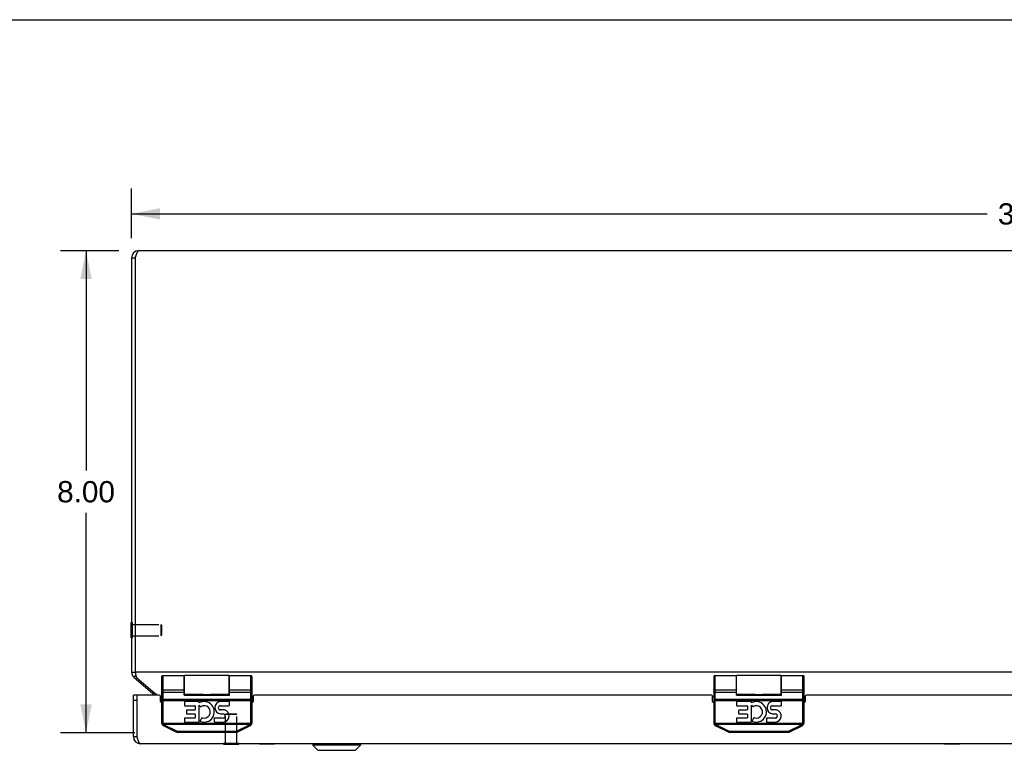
# Model space of a CAD drawing. Header units: inches. Extents: x 0 to 80, y 0 to 51.8.
# Tile 5 of 10: x 12 to 28.3, y 39.6 to 51.8. Entities that reach past the tile are written whole.
import ezdxf

# ---------------------------------------------------------------- set-up
doc = ezdxf.new("R2010")
doc.units = ezdxf.units.IN
doc.header["$LTSCALE"] = 4.400265
doc.header["$MEASUREMENT"] = 0
doc.linetypes.add('HIDDEN', pattern=[0.2, 0.1, -0.1])
doc.layers.get('0').update_dxf_attribs({"linetype": 'CONTINUOUS'})
for name, color, linetype in [('02___PRT_ALL_AXES', 7, 'CONTINUOUS'), ('06___PRT_ALL_SURFS', 7, 'CONTINUOUS'), ('DEFAULT_2', 8, 'HIDDEN'), ('DIMENSIONS', 7, 'CONTINUOUS')]:
    doc.layers.add(name, color=color, linetype=linetype)
doc.styles.get("Standard").update_dxf_attribs({"font": 'arial.ttf'})
doc.dimstyles.new('DIMSTYLE_1', dxfattribs={"dimtxt": 0.352962, "dimasz": 0.470617, "dimexe": 0.09, "dimexo": 0.07, "dimgap": 0.0375, "dimtad": 0, "dimtih": 1, "dimtoh": 1, "dimzin": 4, "dimdsep": 46, "dimtxsty": 'Standard', "dimblk": '_FILLED', "dimblk1": '_FILLED', "dimblk2": '_FILLED', "dimcen": 0.09, "dimazin": 1, "dimtfac": 1, "dimtofl": 0, "dimtmove": 0, "dimatfit": 3, "dimldrblk": '_FILLED', "dimfxl": 0, "dimtolj": 1, "dimtzin": 4, "dimarcsym": 0})

# ---------------------------------------------------------------- blocks, each defined once
blk = doc.blocks.new('_FILLED')
at = {"color": 0, "linetype": 'ByBlock'}
blk.add_solid([(0, 0), (-1, 0.2), (-1, -0.2)], dxfattribs=at)
blk = doc.blocks.new('*D1')
at = {"layer": 'DIMENSIONS', "color": 2, "linetype": 'Continuous'}
for p, q in [((13.81, 48.143), (13.81, 48.968)), ((43.81, 48.143), (43.81, 48.968)), ((13.81, 48.545), (28.016, 48.545)), ((43.81, 48.545), (29.603, 48.545))]:
    blk.add_line(p, q, dxfattribs=at)
at = {"layer": 'DIMENSIONS', "color": 2, "linetype": 'Continuous', "xscale": 0.4706166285, "yscale": 0.4706166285, "zscale": 0.4706166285, "rotation": 180}
blk.add_blockref('_FILLED', (13.81, 48.545), dxfattribs=at)
at = {"layer": 'DIMENSIONS', "color": 2, "linetype": 'Continuous', "xscale": 0.4706166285, "yscale": 0.4706166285, "zscale": 0.4706166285}
blk.add_blockref('_FILLED', (43.81, 48.545), dxfattribs=at)
at = {"layer": 'DIMENSIONS', "color": 2, "linetype": 'Continuous', "insert": (28.81, 48.721), "char_height": 0.353, "width": 1.2334, "attachment_point": 2, "line_spacing_factor": 0.9}
blk.add_mtext('30.00', dxfattribs=at)
blk = doc.blocks.new('*D3')
at = {"layer": 'DIMENSIONS', "color": 2, "linetype": 'Continuous'}
for p, q in [((13.6, 47.934), (12.63, 47.934)), ((13.054, 47.934), (13.054, 44.287)), ((13.054, 39.934), (13.054, 43.581)), ((13.864, 39.934), (12.63, 39.934))]:
    blk.add_line(p, q, dxfattribs=at)
at = {"layer": 'DIMENSIONS', "color": 2, "linetype": 'Continuous', "xscale": 0.4706166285, "yscale": 0.4706166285, "zscale": 0.4706166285}
for p, rotation in [((13.054, 47.934), 90), ((13.054, 39.934), 270)]:
    blk.add_blockref('_FILLED', p, dxfattribs=dict(at, rotation=rotation))
at = {"layer": 'DIMENSIONS', "color": 2, "linetype": 'Continuous', "insert": (13.054, 44.11), "char_height": 0.353, "width": 0.95917, "attachment_point": 2, "line_spacing_factor": 0.9}
blk.add_mtext('8.00', dxfattribs=at)

msp = doc.modelspace()

# ---------------------------------------------------------------- linework, layer by layer
at = {"color": 7, "linetype": 'Continuous'}
for p, q in [((0, 51.7678), (80.0048, 51.7678)), ((13.8096, 47.8139), (13.8696, 47.8139)), ((13.8056, 41.5069), (13.8056, 41.7629)), ((13.8056, 41.7629), (13.8096, 41.7629)), ((13.8056, 41.5069), (13.8096, 41.5069)), ((13.8096, 40.9408), (13.8696, 40.9408)), ((13.8524, 40.8489), (13.8817, 40.8838)), ((14.3296, 40.8818), (14.3296, 40.1044)), ((14.6846, 40.5577), (14.6846, 40.8818)), ((14.6896, 40.5668), (14.6896, 40.8818)), ((15.4296, 40.5668), (15.4296, 40.8818)), ((15.4346, 40.5577), (15.4346, 40.8818)), ((15.7896, 40.1044), (15.7896, 40.8818)), ((23.4962, 40.8818), (23.4962, 40.1044)), ((23.8512, 40.5577), (23.8512, 40.8818)), ((23.8562, 40.5668), (23.8562, 40.8818)), ((24.5962, 40.5668), (24.5962, 40.8818)), ((24.6012, 40.5577), (24.6012, 40.8818)), ((24.9562, 40.1044), (24.9562, 40.8818)), ((14.3096, 40.8618), (14.3096, 40.1044)), ((15.8096, 40.1044), (15.8096, 40.8618)), ((23.4762, 40.8618), (23.4762, 40.1044)), ((24.9762, 40.1044), (24.9762, 40.8618)), ((13.8996, 40.5588), (13.8396, 40.5588)), ((13.8996, 40.5588), (13.8996, 39.8688)), ((14.1658, 40.586), (14.1817, 40.6049)), ((14.3096, 40.6545), (14.3096, 40.655)), ((14.3096, 40.654), (14.3096, 40.6545)), ((14.3098, 40.6536), (14.3096, 40.6541)), ((14.3296, 40.6449), (14.6846, 40.6449)), ((14.3296, 40.6449), (14.6846, 40.6449)), ((14.3296, 40.6089), (14.6846, 40.6089)), ((14.6896, 40.5718), (14.6846, 40.5718)), ((14.6846, 40.5652), (15.4346, 40.5652)), ((14.6846, 40.5577), (15.4346, 40.5577)), ((14.9997, 40.5668), (15.0047, 40.5668)), ((15.0143, 40.5669), (15.0312, 40.5672)), ((15.0312, 40.5672), (15.0382, 40.5673)), ((15.0382, 40.5673), (15.0452, 40.5674)), ((15.0632, 40.5674), (15.0703, 40.5674)), ((15.0703, 40.5674), (15.0774, 40.5673)), ((15.0774, 40.5673), (15.0845, 40.5672)), ((15.0845, 40.5672), (15.1048, 40.5669)), ((15.1048, 40.5669), (15.1113, 40.5669)), ((15.4346, 40.5718), (15.4296, 40.5718)), ((15.4346, 40.6449), (15.7896, 40.6449)), ((15.4346, 40.6449), (15.7896, 40.6449)), ((15.4346, 40.6089), (15.7896, 40.6089)), ((15.8095, 40.6545), (15.8096, 40.655)), ((15.8095, 40.654), (15.8095, 40.6545)), ((23.4763, 40.6545), (23.4762, 40.655)), ((23.4763, 40.654), (23.4763, 40.6545)), ((23.4764, 40.6536), (23.4763, 40.6541)), ((23.4962, 40.6449), (23.8512, 40.6449)), ((23.4962, 40.6449), (23.8512, 40.6449)), ((23.4962, 40.6089), (23.8512, 40.6089)), ((23.8562, 40.5718), (23.8512, 40.5718)), ((23.8512, 40.5652), (24.6012, 40.5652)), ((23.8512, 40.5577), (24.6012, 40.5577)), ((24.1663, 40.5668), (24.1714, 40.5668)), ((24.181, 40.5669), (24.1979, 40.5672)), ((24.1979, 40.5672), (24.2048, 40.5673)), ((24.2048, 40.5673), (24.2119, 40.5674)), ((24.2298, 40.5674), (24.237, 40.5674)), ((24.237, 40.5674), (24.2441, 40.5673)), ((24.2441, 40.5673), (24.2511, 40.5672)), ((24.2511, 40.5672), (24.2715, 40.5669)), ((24.2715, 40.5669), (24.2779, 40.5669)), ((24.6012, 40.5718), (24.5962, 40.5718)), ((24.6012, 40.6449), (24.9562, 40.6449)), ((24.6012, 40.6449), (24.9562, 40.6449)), ((24.6012, 40.6089), (24.9562, 40.6089)), ((24.9761, 40.654), (24.9762, 40.6545)), ((24.9762, 40.6545), (24.9762, 40.655)), ((13.8996, 40.4688), (13.8396, 40.4688)), ((14.3096, 40.469), (15.8096, 40.469)), ((14.3296, 40.4883), (15.7905, 40.4883)), ((23.4762, 40.469), (24.9762, 40.469)), ((23.4962, 40.4883), (24.9572, 40.4883)), ((14.3296, 40.1044), (14.3096, 40.1044)), ((14.3313, 40.0925), (14.3121, 40.0869)), ((14.3313, 40.0925), (15.7879, 40.0925)), ((14.3388, 40.0752), (15.7803, 40.0752)), ((14.3505, 40.0587), (14.3497, 40.0572)), ((14.3513, 40.0603), (14.3505, 40.0587)), ((14.3522, 40.062), (14.3513, 40.0603)), ((14.3531, 40.0637), (14.3522, 40.062)), ((14.3531, 40.0637), (14.5553, 39.9625)), ((15.5638, 39.9625), (15.7661, 40.0637)), ((15.7661, 40.0637), (15.7669, 40.062)), ((15.7669, 40.062), (15.7678, 40.0603)), ((15.7678, 40.0603), (15.7686, 40.0587)), ((15.7686, 40.0587), (15.7695, 40.0572)), ((15.7695, 40.0572), (15.7702, 40.0558)), ((15.7879, 40.0925), (15.8071, 40.0869)), ((15.7896, 40.1044), (15.8096, 40.1044)), ((23.4962, 40.1044), (23.4762, 40.1044)), ((23.4979, 40.0925), (23.4787, 40.0869)), ((23.4979, 40.0925), (24.9545, 40.0925)), ((23.5055, 40.0752), (24.947, 40.0752)), ((23.5176, 40.0595), (23.5167, 40.058)), ((23.5184, 40.0611), (23.5176, 40.0595)), ((23.5197, 40.0637), (23.722, 39.9625)), ((24.7305, 39.9625), (24.9327, 40.0637)), ((24.9327, 40.0637), (24.9336, 40.062)), ((24.9336, 40.062), (24.9345, 40.0603)), ((24.9345, 40.0603), (24.9353, 40.0587)), ((24.9353, 40.0587), (24.9361, 40.0572)), ((24.9361, 40.0572), (24.9369, 40.0558)), ((24.9545, 40.0925), (24.9737, 40.0869)), ((24.9562, 40.1044), (24.9762, 40.1044)), ((14.3441, 40.0485), (14.5464, 39.9474)), ((14.5527, 39.9576), (14.5519, 39.9561)), ((14.5536, 39.9592), (14.5527, 39.9576)), ((14.5544, 39.9608), (14.5536, 39.9592)), ((14.5553, 39.9625), (14.5544, 39.9608)), ((14.5743, 39.958), (14.5743, 39.9408)), ((14.5743, 39.958), (15.5448, 39.958)), ((14.5743, 39.9408), (15.5448, 39.9408)), ((15.5448, 39.958), (15.5448, 39.9408)), ((15.5638, 39.9625), (15.5647, 39.9608)), ((15.5647, 39.9608), (15.5655, 39.9592)), ((15.5655, 39.9592), (15.5664, 39.9576)), ((15.5664, 39.9576), (15.5672, 39.9561)), ((15.5672, 39.9561), (15.568, 39.9546)), ((15.5728, 39.9474), (15.775, 40.0485)), ((23.5108, 40.0485), (23.713, 39.9474)), ((23.7194, 39.9576), (23.7186, 39.9561)), ((23.7202, 39.9592), (23.7194, 39.9576)), ((23.7211, 39.9608), (23.7202, 39.9592)), ((23.722, 39.9625), (23.7211, 39.9608)), ((23.741, 39.958), (23.741, 39.9408)), ((23.741, 39.958), (24.7115, 39.958)), ((23.741, 39.9408), (24.7115, 39.9408)), ((24.7115, 39.958), (24.7115, 39.9408)), ((24.7305, 39.9625), (24.7314, 39.9608)), ((24.7314, 39.9608), (24.7322, 39.9592)), ((24.7322, 39.9592), (24.7331, 39.9576)), ((24.7331, 39.9576), (24.7339, 39.9561)), ((24.7339, 39.9561), (24.7347, 39.9546)), ((24.7394, 39.9474), (24.9417, 40.0485)), ((13.8396, 39.8688), (13.8996, 39.8688)), ((15.3346, 39.7448), (15.3346, 39.7488)), ((15.3346, 39.7448), (15.5906, 39.7448)), ((15.5906, 39.7448), (15.5906, 39.7488)), ((16.8205, 39.7458), (16.8205, 39.727)), ((16.8205, 39.7458), (17.6086, 39.7458)), ((16.8205, 39.727), (16.9036, 39.6439)), ((17.6086, 39.727), (16.8205, 39.727)), ((17.6086, 39.727), (17.5255, 39.6439)), ((17.6086, 39.7458), (17.6086, 39.727)), ((16.9036, 39.6439), (17.5255, 39.6439)), ((16.9087, 39.6418), (17.5205, 39.6418))]:
    msp.add_line(p, q, dxfattribs=at)
at = {"color": 3, "linetype": 'Continuous'}
for p, q in [((43.6896, 47.9339), (13.9296, 47.9339)), ((13.8096, 47.8139), (13.8096, 40.9408)), ((13.8696, 47.8139), (13.8696, 40.9408)), ((13.8696, 40.9408), (13.8726, 40.9259)), ((43.7496, 40.9408), (13.8696, 40.9408)), ((13.8524, 40.8489), (14.1658, 40.586)), ((13.891, 40.8489), (14.2044, 40.586)), ((13.8396, 39.8688), (13.8396, 40.5588)), ((13.9046, 39.8531), (13.9046, 40.5588)), ((14.2696, 40.5588), (13.9046, 40.5588)), ((23.4362, 40.5588), (15.8496, 40.5588)), ((32.6029, 40.5588), (25.0162, 40.5588)), ((14.2896, 40.54), (14.3096, 40.54)), ((14.2896, 40.4538), (14.2896, 40.5388)), ((15.8096, 40.54), (15.8296, 40.54)), ((15.8296, 40.5388), (15.8296, 40.4538)), ((23.4562, 40.54), (23.4762, 40.54)), ((23.4562, 40.4538), (23.4562, 40.5388)), ((24.9762, 40.54), (24.9962, 40.54)), ((24.9962, 40.5388), (24.9962, 40.4538)), ((43.6596, 39.7488), (13.9596, 39.7488))]:
    msp.add_line(p, q, dxfattribs=at)
for points in [[(13.9296, 47.9339), (13.9269, 47.9336), (13.9241, 47.9327), (13.9214, 47.9311), (13.9187, 47.929), (13.9159, 47.9263), (13.9132, 47.923), (13.9105, 47.9192), (13.9078, 47.9148), (13.905, 47.91), (13.9023, 47.9046), (13.8996, 47.8987), (13.8968, 47.8924), (13.8941, 47.8857), (13.8914, 47.8787), (13.8887, 47.8714), (13.8859, 47.8638), (13.8832, 47.8559), (13.8805, 47.8477), (13.8777, 47.8393), (13.875, 47.8309), (13.8723, 47.8224), (13.8696, 47.8139)], [(13.8726, 40.9259), (13.8742, 40.9185), (13.8757, 40.9112), (13.8772, 40.904), (13.8787, 40.897), (13.8803, 40.8901), (13.8818, 40.8834), (13.8833, 40.877), (13.8849, 40.8708), (13.8864, 40.8648), (13.8879, 40.8592), (13.8895, 40.8539), (13.891, 40.8489)], [(14.2315, 40.5588), (14.2301, 40.5605), (14.2258, 40.5654), (14.2215, 40.57), (14.2172, 40.5744), (14.2129, 40.5786), (14.2086, 40.5824), (14.2044, 40.586)], [(13.9114, 39.8321), (13.9091, 39.839), (13.9069, 39.846), (13.9046, 39.8531)], [(13.9596, 39.7488), (13.9573, 39.749), (13.955, 39.7497), (13.9527, 39.7508), (13.9504, 39.7523), (13.9481, 39.7542), (13.9458, 39.7565), (13.9435, 39.7592), (13.9412, 39.7624), (13.9389, 39.7659), (13.9366, 39.7698), (13.9344, 39.774), (13.9321, 39.7786), (13.9298, 39.7835), (13.9275, 39.7887), (13.9252, 39.7942), (13.9229, 39.8), (13.9206, 39.806), (13.9183, 39.8122), (13.916, 39.8187), (13.9137, 39.8253), (13.9114, 39.8321)]]:
    msp.add_lwpolyline(points, dxfattribs=at)
at = {"color": 7, "linetype": 'Continuous'}
for points in [[(14.3296, 40.6089), (14.3286, 40.609), (14.3277, 40.609), (14.3268, 40.6091), (14.3259, 40.6092), (14.325, 40.6093), (14.3241, 40.6095), (14.3232, 40.6097), (14.3223, 40.61), (14.3215, 40.6102), (14.3206, 40.6105), (14.3198, 40.6109), (14.319, 40.6112), (14.3183, 40.6116), (14.3175, 40.612), (14.3168, 40.6124), (14.3161, 40.6129), (14.3154, 40.6134), (14.3148, 40.6139), (14.3142, 40.6144), (14.3136, 40.615), (14.3131, 40.6155), (14.3126, 40.6161), (14.3121, 40.6167), (14.3117, 40.6173), (14.3113, 40.618), (14.3109, 40.6186), (14.3106, 40.6193), (14.3103, 40.6199), (14.3101, 40.6206), (14.3099, 40.6213), (14.3098, 40.622), (14.3096, 40.6227), (14.3096, 40.6234), (14.3096, 40.6241)], [(14.3296, 40.6449), (14.3286, 40.6449), (14.3277, 40.6449), (14.3268, 40.645), (14.3259, 40.6451), (14.325, 40.6452), (14.3241, 40.6453), (14.3232, 40.6454), (14.3223, 40.6456), (14.3215, 40.6458), (14.3206, 40.646), (14.3198, 40.6462), (14.319, 40.6464), (14.3183, 40.6467), (14.3175, 40.6469), (14.3168, 40.6472), (14.3161, 40.6475), (14.3154, 40.6479), (14.3148, 40.6482), (14.3142, 40.6485), (14.3136, 40.6489), (14.3131, 40.6493), (14.3126, 40.6497), (14.3121, 40.6501), (14.3117, 40.6505), (14.3113, 40.6509), (14.3109, 40.6513), (14.3106, 40.6518), (14.3103, 40.6522), (14.3101, 40.6527), (14.3099, 40.6531), (14.3098, 40.6536)], [(14.3296, 40.6449), (14.3286, 40.6449), (14.3277, 40.645), (14.3268, 40.645), (14.3259, 40.6451), (14.325, 40.6452), (14.3241, 40.6453), (14.3232, 40.6455), (14.3223, 40.6456), (14.3215, 40.6458), (14.3206, 40.646), (14.3198, 40.6462), (14.319, 40.6464), (14.3183, 40.6467), (14.3175, 40.647), (14.3168, 40.6473), (14.3161, 40.6476), (14.3154, 40.6479), (14.3148, 40.6482), (14.3142, 40.6486), (14.3136, 40.6489), (14.3131, 40.6493), (14.3126, 40.6497), (14.3121, 40.6501), (14.3117, 40.6505), (14.3113, 40.6509), (14.3109, 40.6514), (14.3106, 40.6518), (14.3103, 40.6523), (14.3101, 40.6527), (14.3099, 40.6532), (14.3098, 40.6536)], [(15.0047, 40.5668), (15.0079, 40.5669), (15.0143, 40.5669)], [(15.0452, 40.5674), (15.0524, 40.5674), (15.056, 40.5674), (15.0596, 40.5674), (15.0632, 40.5674)], [(15.1113, 40.5669), (15.1144, 40.5668), (15.1195, 40.5668)], [(15.7896, 40.6449), (15.7905, 40.6449), (15.7914, 40.6449), (15.7923, 40.645), (15.7932, 40.6451), (15.7941, 40.6452), (15.795, 40.6453), (15.7959, 40.6454), (15.7968, 40.6456), (15.7976, 40.6458), (15.7985, 40.646), (15.7993, 40.6462), (15.8001, 40.6464), (15.8009, 40.6467), (15.8016, 40.6469), (15.8023, 40.6472), (15.803, 40.6475), (15.8037, 40.6479), (15.8043, 40.6482), (15.8049, 40.6485), (15.8055, 40.6489), (15.8061, 40.6493), (15.8066, 40.6497), (15.807, 40.6501), (15.8075, 40.6505), (15.8079, 40.6509), (15.8082, 40.6513), (15.8085, 40.6518), (15.8088, 40.6522), (15.809, 40.6527), (15.8092, 40.6531), (15.8094, 40.6536), (15.8095, 40.6541)], [(15.7896, 40.6449), (15.7905, 40.6449), (15.7914, 40.645), (15.7923, 40.645), (15.7932, 40.6451), (15.7941, 40.6452), (15.795, 40.6453), (15.7959, 40.6455), (15.7968, 40.6456), (15.7976, 40.6458), (15.7985, 40.646), (15.7993, 40.6462), (15.8001, 40.6464), (15.8009, 40.6467), (15.8016, 40.647), (15.8023, 40.6473), (15.803, 40.6476), (15.8037, 40.6479), (15.8043, 40.6482), (15.8049, 40.6486), (15.8055, 40.6489), (15.8061, 40.6493), (15.8066, 40.6497), (15.807, 40.6501), (15.8075, 40.6505), (15.8079, 40.6509), (15.8082, 40.6514), (15.8085, 40.6518), (15.8088, 40.6523), (15.809, 40.6527), (15.8092, 40.6532), (15.8094, 40.6536)], [(15.7896, 40.6089), (15.7905, 40.609), (15.7914, 40.609), (15.7923, 40.6091), (15.7932, 40.6092), (15.7941, 40.6093), (15.795, 40.6095), (15.7959, 40.6097), (15.7968, 40.61), (15.7976, 40.6102), (15.7985, 40.6105), (15.7993, 40.6109), (15.8001, 40.6112), (15.8009, 40.6116), (15.8016, 40.612), (15.8023, 40.6124), (15.803, 40.6129), (15.8037, 40.6134), (15.8043, 40.6139), (15.8049, 40.6144), (15.8055, 40.615), (15.8061, 40.6155), (15.8066, 40.6161), (15.807, 40.6167), (15.8075, 40.6173), (15.8079, 40.618), (15.8082, 40.6186), (15.8085, 40.6193), (15.8088, 40.6199), (15.809, 40.6206), (15.8092, 40.6213), (15.8094, 40.622), (15.8095, 40.6227), (15.8095, 40.6234), (15.8096, 40.6241)], [(23.4962, 40.6089), (23.4953, 40.609), (23.4944, 40.609), (23.4935, 40.6091), (23.4926, 40.6092), (23.4917, 40.6093), (23.4908, 40.6095), (23.4899, 40.6097), (23.489, 40.61), (23.4882, 40.6102), (23.4873, 40.6105), (23.4865, 40.6109), (23.4857, 40.6112), (23.4849, 40.6116), (23.4842, 40.612), (23.4835, 40.6124), (23.4828, 40.6129), (23.4821, 40.6134), (23.4814, 40.6139), (23.4808, 40.6144), (23.4803, 40.615), (23.4797, 40.6155), (23.4792, 40.6161), (23.4788, 40.6167), (23.4783, 40.6173), (23.4779, 40.618), (23.4776, 40.6186), (23.4773, 40.6193), (23.477, 40.6199), (23.4768, 40.6206), (23.4766, 40.6213), (23.4764, 40.622), (23.4763, 40.6227), (23.4763, 40.6234), (23.4762, 40.6241)], [(23.4962, 40.6449), (23.4953, 40.6449), (23.4944, 40.6449), (23.4935, 40.645), (23.4926, 40.6451), (23.4917, 40.6452), (23.4908, 40.6453), (23.4899, 40.6454), (23.489, 40.6456), (23.4882, 40.6458), (23.4873, 40.646), (23.4865, 40.6462), (23.4857, 40.6464), (23.4849, 40.6467), (23.4842, 40.6469), (23.4835, 40.6472), (23.4828, 40.6475), (23.4821, 40.6479), (23.4814, 40.6482), (23.4808, 40.6485), (23.4803, 40.6489), (23.4797, 40.6493), (23.4792, 40.6497), (23.4788, 40.6501), (23.4783, 40.6505), (23.4779, 40.6509), (23.4776, 40.6513), (23.4773, 40.6518), (23.477, 40.6522), (23.4768, 40.6527), (23.4766, 40.6531), (23.4764, 40.6536)], [(23.4962, 40.6449), (23.4953, 40.6449), (23.4944, 40.645), (23.4935, 40.645), (23.4926, 40.6451), (23.4917, 40.6452), (23.4908, 40.6453), (23.4899, 40.6455), (23.489, 40.6456), (23.4882, 40.6458), (23.4873, 40.646), (23.4865, 40.6462), (23.4857, 40.6464), (23.4849, 40.6467), (23.4842, 40.647), (23.4835, 40.6473), (23.4828, 40.6476), (23.4821, 40.6479), (23.4814, 40.6482), (23.4808, 40.6486), (23.4803, 40.6489), (23.4797, 40.6493), (23.4792, 40.6497), (23.4788, 40.6501), (23.4783, 40.6505), (23.4779, 40.6509), (23.4776, 40.6514), (23.4773, 40.6518), (23.477, 40.6523), (23.4768, 40.6527), (23.4766, 40.6532), (23.4764, 40.6536)], [(24.1714, 40.5668), (24.1745, 40.5669), (24.181, 40.5669)], [(24.2119, 40.5674), (24.2191, 40.5674), (24.2226, 40.5674), (24.2262, 40.5674), (24.2298, 40.5674)], [(24.2779, 40.5669), (24.2811, 40.5668), (24.2861, 40.5668)], [(24.9562, 40.6449), (24.9572, 40.6449), (24.9581, 40.6449), (24.959, 40.645), (24.9599, 40.6451), (24.9608, 40.6452), (24.9617, 40.6453), (24.9626, 40.6454), (24.9635, 40.6456), (24.9643, 40.6458), (24.9651, 40.646), (24.966, 40.6462), (24.9668, 40.6464), (24.9675, 40.6467), (24.9683, 40.6469), (24.969, 40.6472), (24.9697, 40.6475), (24.9704, 40.6479), (24.971, 40.6482), (24.9716, 40.6485), (24.9722, 40.6489), (24.9727, 40.6493), (24.9732, 40.6497), (24.9737, 40.6501), (24.9741, 40.6505), (24.9745, 40.6509), (24.9749, 40.6513), (24.9752, 40.6518), (24.9755, 40.6522), (24.9757, 40.6527), (24.9759, 40.6531), (24.976, 40.6536), (24.9761, 40.6541)], [(24.9562, 40.6449), (24.9572, 40.6449), (24.9581, 40.645), (24.959, 40.645), (24.9599, 40.6451), (24.9608, 40.6452), (24.9617, 40.6453), (24.9626, 40.6455), (24.9635, 40.6456), (24.9643, 40.6458), (24.9651, 40.646), (24.966, 40.6462), (24.9668, 40.6464), (24.9675, 40.6467), (24.9683, 40.647), (24.969, 40.6473), (24.9697, 40.6476), (24.9704, 40.6479), (24.971, 40.6482), (24.9716, 40.6486), (24.9722, 40.6489), (24.9727, 40.6493), (24.9732, 40.6497), (24.9737, 40.6501), (24.9741, 40.6505), (24.9745, 40.6509), (24.9749, 40.6514), (24.9752, 40.6518), (24.9755, 40.6523), (24.9757, 40.6527), (24.9759, 40.6532), (24.976, 40.6536)], [(24.9562, 40.6089), (24.9572, 40.609), (24.9581, 40.609), (24.959, 40.6091), (24.9599, 40.6092), (24.9608, 40.6093), (24.9617, 40.6095), (24.9626, 40.6097), (24.9635, 40.61), (24.9643, 40.6102), (24.9651, 40.6105), (24.966, 40.6109), (24.9668, 40.6112), (24.9675, 40.6116), (24.9683, 40.612), (24.969, 40.6124), (24.9697, 40.6129), (24.9704, 40.6134), (24.971, 40.6139), (24.9716, 40.6144), (24.9722, 40.615), (24.9727, 40.6155), (24.9732, 40.6161), (24.9737, 40.6167), (24.9741, 40.6173), (24.9745, 40.618), (24.9749, 40.6186), (24.9752, 40.6193), (24.9755, 40.6199), (24.9757, 40.6206), (24.9759, 40.6213), (24.976, 40.622), (24.9761, 40.6227), (24.9762, 40.6234), (24.9762, 40.6241)], [(14.3296, 40.4883), (14.3286, 40.4883), (14.3277, 40.4883), (14.3268, 40.4883), (14.3259, 40.4883), (14.325, 40.4883), (14.3241, 40.4884), (14.3232, 40.4884), (14.3223, 40.4885), (14.3215, 40.4885), (14.3206, 40.4886), (14.3198, 40.4886), (14.319, 40.4887), (14.3183, 40.4888), (14.3175, 40.4889), (14.3168, 40.489), (14.3161, 40.4891), (14.3154, 40.4892), (14.3148, 40.4893), (14.3142, 40.4894), (14.3136, 40.4895), (14.3131, 40.4896), (14.3126, 40.4897), (14.3121, 40.4898), (14.3117, 40.49), (14.3113, 40.4901), (14.3109, 40.4902), (14.3106, 40.4904), (14.3103, 40.4905), (14.3101, 40.4906), (14.3099, 40.4908), (14.3098, 40.4909), (14.3096, 40.491), (14.3096, 40.4912), (14.3096, 40.4913)], [(15.7905, 40.4883), (15.7914, 40.4883), (15.7923, 40.4883), (15.7932, 40.4883), (15.7941, 40.4883), (15.795, 40.4884), (15.7959, 40.4884), (15.7968, 40.4885), (15.7976, 40.4885), (15.7985, 40.4886), (15.7993, 40.4886), (15.8001, 40.4887), (15.8009, 40.4888), (15.8016, 40.4889), (15.8023, 40.489), (15.803, 40.4891), (15.8037, 40.4892), (15.8043, 40.4893), (15.8049, 40.4894), (15.8055, 40.4895), (15.8061, 40.4896), (15.8066, 40.4897), (15.807, 40.4898), (15.8075, 40.49), (15.8079, 40.4901), (15.8082, 40.4902), (15.8085, 40.4904), (15.8088, 40.4905), (15.809, 40.4906), (15.8092, 40.4908), (15.8094, 40.4909), (15.8095, 40.491), (15.8095, 40.4912), (15.8096, 40.4913)], [(23.4962, 40.4883), (23.4953, 40.4883), (23.4944, 40.4883), (23.4935, 40.4883), (23.4926, 40.4883), (23.4917, 40.4883), (23.4908, 40.4884), (23.4899, 40.4884), (23.489, 40.4885), (23.4882, 40.4885), (23.4873, 40.4886), (23.4865, 40.4886), (23.4857, 40.4887), (23.4849, 40.4888), (23.4842, 40.4889), (23.4835, 40.489), (23.4828, 40.4891), (23.4821, 40.4892), (23.4814, 40.4893), (23.4808, 40.4894), (23.4803, 40.4895), (23.4797, 40.4896), (23.4792, 40.4897), (23.4788, 40.4898), (23.4783, 40.49), (23.4779, 40.4901), (23.4776, 40.4902), (23.4773, 40.4904), (23.477, 40.4905), (23.4768, 40.4906), (23.4766, 40.4908), (23.4764, 40.4909), (23.4763, 40.491), (23.4763, 40.4912), (23.4762, 40.4913)], [(24.9572, 40.4883), (24.9581, 40.4883), (24.959, 40.4883), (24.9599, 40.4883), (24.9608, 40.4883), (24.9617, 40.4884), (24.9626, 40.4884), (24.9635, 40.4885), (24.9643, 40.4885), (24.9651, 40.4886), (24.966, 40.4886), (24.9668, 40.4887), (24.9675, 40.4888), (24.9683, 40.4889), (24.969, 40.489), (24.9697, 40.4891), (24.9704, 40.4892), (24.971, 40.4893), (24.9716, 40.4894), (24.9722, 40.4895), (24.9727, 40.4896), (24.9732, 40.4897), (24.9737, 40.4898), (24.9741, 40.49), (24.9745, 40.4901), (24.9749, 40.4902), (24.9752, 40.4904), (24.9755, 40.4905), (24.9757, 40.4906), (24.9759, 40.4908), (24.976, 40.4909), (24.9761, 40.491), (24.9762, 40.4912), (24.9762, 40.4913)], [(14.3388, 40.0752), (14.3381, 40.0746), (14.3374, 40.0741), (14.3366, 40.0735), (14.3359, 40.073), (14.3352, 40.0725), (14.3345, 40.0719), (14.3338, 40.0714), (14.3331, 40.0709), (14.3324, 40.0705), (14.3318, 40.07), (14.3311, 40.0696), (14.3305, 40.0691), (14.3299, 40.0687), (14.3293, 40.0683), (14.3287, 40.068), (14.3282, 40.0676), (14.3277, 40.0673), (14.3272, 40.067), (14.3267, 40.0667), (14.3262, 40.0665), (14.3258, 40.0663), (14.3254, 40.0661), (14.3251, 40.0659), (14.3247, 40.0657), (14.3244, 40.0656), (14.3241, 40.0655), (14.3239, 40.0655), (14.3237, 40.0654), (14.3235, 40.0654), (14.3234, 40.0654), (14.3232, 40.0654), (14.3232, 40.0655)], [(14.3313, 40.0925), (14.3317, 40.091), (14.3321, 40.0894), (14.3326, 40.0879), (14.3331, 40.0864), (14.3337, 40.0849), (14.3343, 40.0835), (14.335, 40.082), (14.3357, 40.0806), (14.3364, 40.0792), (14.3372, 40.0778), (14.338, 40.0765), (14.3388, 40.0752)], [(14.3388, 40.0752), (14.3397, 40.0742), (14.3405, 40.0732), (14.3414, 40.0722), (14.3424, 40.0713), (14.3433, 40.0704), (14.3443, 40.0695), (14.3453, 40.0686), (14.3463, 40.0678), (14.3474, 40.067), (14.3485, 40.0663), (14.3496, 40.0656), (14.3507, 40.0649), (14.3519, 40.0643), (14.3531, 40.0637)], [(14.3497, 40.0572), (14.3489, 40.0558), (14.3485, 40.0551), (14.3481, 40.0544), (14.3478, 40.0538), (14.3474, 40.0532), (14.3471, 40.0526), (14.3468, 40.0521), (14.3465, 40.0516), (14.3462, 40.0511), (14.3459, 40.0507), (14.3457, 40.0503), (14.3454, 40.05), (14.3452, 40.0496), (14.345, 40.0494), (14.3448, 40.0491), (14.3446, 40.0489), (14.3445, 40.0488), (14.3444, 40.0486), (14.3443, 40.0486), (14.3442, 40.0485), (14.3441, 40.0485)], [(15.7661, 40.0637), (15.7672, 40.0643), (15.7684, 40.0649), (15.7695, 40.0656), (15.7706, 40.0663), (15.7717, 40.067), (15.7728, 40.0678), (15.7738, 40.0686), (15.7748, 40.0695), (15.7758, 40.0704), (15.7768, 40.0713), (15.7777, 40.0722), (15.7786, 40.0732), (15.7795, 40.0742), (15.7803, 40.0752)], [(15.7702, 40.0558), (15.7706, 40.0551), (15.771, 40.0544), (15.7714, 40.0538), (15.7717, 40.0532), (15.772, 40.0526), (15.7724, 40.0521), (15.7727, 40.0516), (15.7729, 40.0511), (15.7732, 40.0507), (15.7735, 40.0503), (15.7737, 40.05), (15.7739, 40.0496), (15.7741, 40.0494), (15.7743, 40.0491), (15.7745, 40.0489), (15.7746, 40.0488), (15.7748, 40.0486), (15.7749, 40.0486), (15.7749, 40.0485), (15.775, 40.0485)], [(15.7803, 40.0752), (15.7812, 40.0765), (15.782, 40.0778), (15.7827, 40.0792), (15.7835, 40.0806), (15.7842, 40.082), (15.7848, 40.0835), (15.7854, 40.0849), (15.786, 40.0864), (15.7865, 40.0879), (15.787, 40.0894), (15.7875, 40.091), (15.7879, 40.0925)], [(15.7803, 40.0752), (15.781, 40.0746), (15.7818, 40.0741), (15.7825, 40.0735), (15.7832, 40.073), (15.7839, 40.0725), (15.7846, 40.0719), (15.7853, 40.0714), (15.786, 40.0709), (15.7867, 40.0705), (15.7873, 40.07), (15.788, 40.0696), (15.7886, 40.0691), (15.7892, 40.0687), (15.7898, 40.0683), (15.7904, 40.068), (15.7909, 40.0676), (15.7915, 40.0673), (15.792, 40.067), (15.7924, 40.0667), (15.7929, 40.0665), (15.7933, 40.0663), (15.7937, 40.0661), (15.7941, 40.0659), (15.7944, 40.0657), (15.7947, 40.0656), (15.795, 40.0655), (15.7952, 40.0655), (15.7954, 40.0654), (15.7956, 40.0654), (15.7958, 40.0654), (15.7959, 40.0654), (15.796, 40.0655)], [(23.5055, 40.0752), (23.5048, 40.0746), (23.504, 40.0741), (23.5033, 40.0735), (23.5026, 40.073), (23.5019, 40.0725), (23.5012, 40.0719), (23.5005, 40.0714), (23.4998, 40.0709), (23.4991, 40.0705), (23.4985, 40.07), (23.4978, 40.0696), (23.4972, 40.0691), (23.4966, 40.0687), (23.496, 40.0683), (23.4954, 40.068), (23.4949, 40.0676), (23.4943, 40.0673), (23.4938, 40.067), (23.4934, 40.0667), (23.4929, 40.0665), (23.4925, 40.0663), (23.4921, 40.0661), (23.4917, 40.0659), (23.4914, 40.0657), (23.4911, 40.0656), (23.4908, 40.0655), (23.4906, 40.0655), (23.4904, 40.0654), (23.4902, 40.0654), (23.49, 40.0654), (23.4899, 40.0654), (23.4898, 40.0655)], [(23.4979, 40.0925), (23.4983, 40.091), (23.4988, 40.0894), (23.4993, 40.0879), (23.4998, 40.0864), (23.5004, 40.0849), (23.501, 40.0835), (23.5016, 40.082), (23.5023, 40.0806), (23.5031, 40.0792), (23.5038, 40.0778), (23.5046, 40.0765), (23.5055, 40.0752)], [(23.5055, 40.0752), (23.5063, 40.0742), (23.5072, 40.0732), (23.5081, 40.0722), (23.509, 40.0713), (23.51, 40.0704), (23.511, 40.0695), (23.512, 40.0686), (23.513, 40.0678), (23.5141, 40.067), (23.5152, 40.0663), (23.5163, 40.0656), (23.5174, 40.0649), (23.5186, 40.0643), (23.5197, 40.0637)], [(23.5167, 40.058), (23.5159, 40.0565), (23.5155, 40.0558), (23.5152, 40.0551), (23.5148, 40.0544), (23.5144, 40.0538), (23.5141, 40.0532), (23.5138, 40.0526), (23.5134, 40.0521), (23.5131, 40.0516), (23.5128, 40.0511), (23.5126, 40.0507), (23.5123, 40.0503), (23.5121, 40.05), (23.5119, 40.0496), (23.5117, 40.0494), (23.5115, 40.0491), (23.5113, 40.0489), (23.5112, 40.0488), (23.511, 40.0486), (23.5109, 40.0486), (23.5108, 40.0485), (23.5108, 40.0485)], [(23.5197, 40.0637), (23.5189, 40.062), (23.5184, 40.0611)], [(24.9327, 40.0637), (24.9339, 40.0643), (24.9351, 40.0649), (24.9362, 40.0656), (24.9373, 40.0663), (24.9384, 40.067), (24.9394, 40.0678), (24.9405, 40.0686), (24.9415, 40.0695), (24.9425, 40.0704), (24.9434, 40.0713), (24.9444, 40.0722), (24.9453, 40.0732), (24.9461, 40.0742), (24.947, 40.0752)], [(24.9369, 40.0558), (24.9373, 40.0551), (24.9377, 40.0544), (24.938, 40.0538), (24.9384, 40.0532), (24.9387, 40.0526), (24.939, 40.0521), (24.9393, 40.0516), (24.9396, 40.0511), (24.9399, 40.0507), (24.9401, 40.0503), (24.9404, 40.05), (24.9406, 40.0496), (24.9408, 40.0494), (24.941, 40.0491), (24.9412, 40.0489), (24.9413, 40.0488), (24.9414, 40.0486), (24.9415, 40.0486), (24.9416, 40.0485), (24.9417, 40.0485)], [(24.947, 40.0752), (24.9478, 40.0765), (24.9486, 40.0778), (24.9494, 40.0792), (24.9501, 40.0806), (24.9508, 40.082), (24.9515, 40.0835), (24.9521, 40.0849), (24.9527, 40.0864), (24.9532, 40.0879), (24.9537, 40.0894), (24.9541, 40.091), (24.9545, 40.0925)], [(24.947, 40.0752), (24.9477, 40.0746), (24.9484, 40.0741), (24.9492, 40.0735), (24.9499, 40.073), (24.9506, 40.0725), (24.9513, 40.0719), (24.952, 40.0714), (24.9527, 40.0709), (24.9533, 40.0705), (24.954, 40.07), (24.9546, 40.0696), (24.9553, 40.0691), (24.9559, 40.0687), (24.9565, 40.0683), (24.957, 40.068), (24.9576, 40.0676), (24.9581, 40.0673), (24.9586, 40.067), (24.9591, 40.0667), (24.9595, 40.0665), (24.96, 40.0663), (24.9604, 40.0661), (24.9607, 40.0659), (24.9611, 40.0657), (24.9614, 40.0656), (24.9617, 40.0655), (24.9619, 40.0655), (24.9621, 40.0654), (24.9623, 40.0654), (24.9624, 40.0654), (24.9625, 40.0654), (24.9626, 40.0655)], [(14.5519, 39.9561), (14.5511, 39.9546), (14.5508, 39.954), (14.5504, 39.9533), (14.55, 39.9527), (14.5497, 39.9521), (14.5493, 39.9515), (14.549, 39.951), (14.5487, 39.9505), (14.5484, 39.95), (14.5482, 39.9496), (14.5479, 39.9492), (14.5477, 39.9488), (14.5474, 39.9485), (14.5472, 39.9482), (14.5471, 39.948), (14.5469, 39.9478), (14.5467, 39.9476), (14.5466, 39.9475), (14.5465, 39.9474), (14.5464, 39.9474), (14.5464, 39.9474)], [(14.5553, 39.9625), (14.5566, 39.9619), (14.5579, 39.9614), (14.5592, 39.9608), (14.5605, 39.9604), (14.5618, 39.9599), (14.5632, 39.9595), (14.5646, 39.9592), (14.5659, 39.9589), (14.5673, 39.9586), (14.5687, 39.9584), (14.5701, 39.9583), (14.5715, 39.9581), (14.5729, 39.9581), (14.5743, 39.958)], [(15.5448, 39.958), (15.5462, 39.9581), (15.5476, 39.9581), (15.549, 39.9583), (15.5504, 39.9584), (15.5518, 39.9586), (15.5532, 39.9589), (15.5546, 39.9592), (15.5559, 39.9595), (15.5573, 39.9599), (15.5586, 39.9604), (15.5599, 39.9608), (15.5613, 39.9614), (15.5625, 39.9619), (15.5638, 39.9625)], [(15.568, 39.9546), (15.5684, 39.954), (15.5687, 39.9533), (15.5691, 39.9527), (15.5694, 39.9521), (15.5698, 39.9515), (15.5701, 39.951), (15.5704, 39.9505), (15.5707, 39.95), (15.571, 39.9496), (15.5712, 39.9492), (15.5715, 39.9488), (15.5717, 39.9485), (15.5719, 39.9482), (15.5721, 39.948), (15.5722, 39.9478), (15.5724, 39.9476), (15.5725, 39.9475), (15.5726, 39.9474), (15.5727, 39.9474), (15.5728, 39.9474)], [(23.7186, 39.9561), (23.7178, 39.9546), (23.7174, 39.954), (23.717, 39.9533), (23.7167, 39.9527), (23.7163, 39.9521), (23.716, 39.9515), (23.7157, 39.951), (23.7154, 39.9505), (23.7151, 39.95), (23.7148, 39.9496), (23.7146, 39.9492), (23.7143, 39.9488), (23.7141, 39.9485), (23.7139, 39.9482), (23.7137, 39.948), (23.7136, 39.9478), (23.7134, 39.9476), (23.7133, 39.9475), (23.7132, 39.9474), (23.7131, 39.9474), (23.713, 39.9474)], [(23.722, 39.9625), (23.7232, 39.9619), (23.7245, 39.9614), (23.7258, 39.9608), (23.7272, 39.9604), (23.7285, 39.9599), (23.7299, 39.9595), (23.7312, 39.9592), (23.7326, 39.9589), (23.734, 39.9586), (23.7354, 39.9584), (23.7368, 39.9583), (23.7382, 39.9581), (23.7396, 39.9581), (23.741, 39.958)], [(24.7115, 39.958), (24.7129, 39.9581), (24.7143, 39.9581), (24.7157, 39.9583), (24.7171, 39.9584), (24.7185, 39.9586), (24.7199, 39.9589), (24.7212, 39.9592), (24.7226, 39.9595), (24.724, 39.9599), (24.7253, 39.9604), (24.7266, 39.9608), (24.7279, 39.9614), (24.7292, 39.9619), (24.7305, 39.9625)], [(24.7347, 39.9546), (24.735, 39.954), (24.7354, 39.9533), (24.7358, 39.9527), (24.7361, 39.9521), (24.7364, 39.9515), (24.7368, 39.951), (24.7371, 39.9505), (24.7374, 39.95), (24.7376, 39.9496), (24.7379, 39.9492), (24.7381, 39.9488), (24.7383, 39.9485), (24.7386, 39.9482), (24.7387, 39.948), (24.7389, 39.9478), (24.739, 39.9476), (24.7392, 39.9475), (24.7393, 39.9474), (24.7394, 39.9474), (24.7394, 39.9474)]]:
    msp.add_lwpolyline(points, dxfattribs=at)
at = {"color": 3, "linetype": 'Continuous'}
for centre, radius, start, end in [((13.9296, 47.8139), 0.12, 90, 180), ((13.9296, 40.9408), 0.12, 180, 230), ((14.1272, 40.54), 0.06, 18.29255, 50), ((14.2696, 40.5388), 0.02, 0, 90), ((15.8496, 40.5388), 0.02, 90, 180), ((23.4362, 40.5388), 0.02, 0, 90), ((25.0162, 40.5388), 0.02, 90, 180), ((14.3096, 40.4538), 0.02, 180, 270), ((15.8096, 40.4538), 0.02, 270, 360), ((23.4762, 40.4538), 0.02, 180, 270), ((24.9762, 40.4538), 0.02, 270, 360), ((13.9596, 39.8688), 0.12, 180, 270)]:
    msp.add_arc(centre, radius, start, end, dxfattribs=at)
at = {"color": 7, "linetype": 'Continuous'}
for centre, radius, start, end in [((13.9296, 47.8139), 0.06, 144.27182, 180), ((13.9296, 40.9408), 0.06, 180, 203.1031), ((14.3296, 40.8618), 0.02, 90, 180), ((15.7896, 40.8618), 0.02, 0, 90), ((23.4962, 40.8618), 0.02, 90, 180), ((24.9562, 40.8618), 0.02, 0, 90), ((14.3721, 40.1044), 0.0625, 180, 243.43504), ((14.3721, 40.1044), 0.0425, 180, 196.29956), ((15.7471, 40.1044), 0.0625, 296.56496, 360), ((15.7471, 40.1044), 0.0425, 343.70044, 360), ((23.5387, 40.1044), 0.0625, 180, 243.43504), ((23.5387, 40.1044), 0.0425, 180, 196.29956), ((24.9137, 40.1044), 0.0625, 296.56496, 360), ((24.9137, 40.1044), 0.0425, 343.70044, 360), ((14.5743, 40.0033), 0.0625, 243.43486, 270.00011), ((15.5448, 40.0033), 0.0625, 269.99991, 296.56516), ((23.741, 40.0033), 0.0625, 243.43486, 270.00011), ((24.7115, 40.0033), 0.0625, 269.99991, 296.56516), ((13.9596, 39.8688), 0.06, 180, 215.71779), ((16.8236, 39.7458), 0.00305, 89.99998, 180), ((17.6056, 39.7458), 0.00305, 0, 90.00002), ((16.9087, 39.6489), 0.0071, 225.00001, 270.00002), ((17.5205, 39.6489), 0.0071, 269.99998, 314.99999)]:
    msp.add_arc(centre, radius, start, end, dxfattribs=at)
at = {"layer": '02___PRT_ALL_AXES', "color": 7, "linetype": 'Continuous'}
for p, q in [((14.3296, 40.8818), (14.6846, 40.8818)), ((15.4296, 40.8818), (14.6896, 40.8818)), ((15.4346, 40.8818), (15.7896, 40.8818)), ((23.4962, 40.8818), (23.8512, 40.8818)), ((24.5962, 40.8818), (23.8562, 40.8818)), ((24.6012, 40.8818), (24.9562, 40.8818)), ((14.6896, 40.8023), (14.6846, 40.8023)), ((15.4346, 40.8023), (15.4296, 40.8023)), ((23.8562, 40.8023), (23.8512, 40.8023)), ((24.6012, 40.8023), (24.5962, 40.8023)), ((14.6896, 40.6463), (14.6846, 40.6463)), ((14.9997, 40.5668), (14.6896, 40.5668)), ((15.4296, 40.5668), (15.1194, 40.5668)), ((15.4346, 40.6463), (15.4296, 40.6463)), ((23.8562, 40.6463), (23.8512, 40.6463)), ((24.1663, 40.5668), (23.8562, 40.5668)), ((24.5962, 40.5668), (24.2861, 40.5668)), ((24.6012, 40.6463), (24.5962, 40.6463)), ((14.6864, 40.4416), (14.6864, 40.3897)), ((14.9263, 40.45), (14.6948, 40.45)), ((14.6948, 40.3813), (14.8589, 40.3813)), ((14.9347, 40.4299), (14.9347, 40.4416)), ((14.9347, 40.1182), (14.9347, 40.3927)), ((14.9347, 40.3927), (14.9526, 40.3671)), ((15.2855, 40.3813), (15.4272, 40.3813)), ((15.4272, 40.45), (15.2861, 40.45)), ((15.4356, 40.3897), (15.4356, 40.4416)), ((23.853, 40.4416), (23.853, 40.3897)), ((24.0929, 40.45), (23.8614, 40.45)), ((23.8614, 40.3813), (24.0255, 40.3813)), ((24.1013, 40.4299), (24.1013, 40.4416)), ((24.1013, 40.3927), (24.1192, 40.3671)), ((24.1013, 40.1182), (24.1013, 40.3927)), ((24.4522, 40.3813), (24.5938, 40.3813)), ((24.5938, 40.45), (24.4527, 40.45)), ((24.6022, 40.3897), (24.6022, 40.4416)), ((14.7209, 40.3014), (14.7209, 40.2545)), ((14.8589, 40.3098), (14.7293, 40.3098)), ((14.7293, 40.2461), (14.8589, 40.2461)), ((14.8673, 40.3729), (14.8673, 40.3182)), ((14.8673, 40.2377), (14.8673, 40.1856)), ((15.3538, 40.3113), (15.279, 40.3113)), ((15.2871, 40.2459), (15.3298, 40.2458)), ((23.8875, 40.3014), (23.8875, 40.2545)), ((24.0255, 40.3098), (23.8959, 40.3098)), ((23.8959, 40.2461), (24.0255, 40.2461)), ((24.0339, 40.3729), (24.0339, 40.3182)), ((24.0339, 40.2377), (24.0339, 40.1856)), ((24.5205, 40.3113), (24.4457, 40.3113)), ((24.4538, 40.2459), (24.4965, 40.2458)), ((14.6864, 40.1688), (14.6864, 40.1182)), ((14.8589, 40.1772), (14.6948, 40.1772)), ((14.6948, 40.1098), (14.9263, 40.1098)), ((14.9694, 40.1761), (14.9498, 40.1308)), ((15.1842, 40.1688), (15.1842, 40.1182)), ((15.3322, 40.1772), (15.1926, 40.1772)), ((15.1926, 40.1098), (15.3322, 40.1098)), ((23.853, 40.1688), (23.853, 40.1182)), ((24.0255, 40.1772), (23.8614, 40.1772)), ((23.8614, 40.1098), (24.0929, 40.1098)), ((24.136, 40.1761), (24.1164, 40.1308)), ((24.3508, 40.1688), (24.3508, 40.1182)), ((24.4989, 40.1772), (24.3592, 40.1772)), ((24.3592, 40.1098), (24.4989, 40.1098))]:
    msp.add_line(p, q, dxfattribs=at)
for centre, radius, start, end in [((14.6948, 40.4416), 0.0084, 90, 180), ((14.6948, 40.3897), 0.0084, 180, 270), ((14.8589, 40.3729), 0.0084, 0, 90), ((14.9263, 40.4416), 0.0084, 0, 90), ((15.0142, 40.2796), 0.17, 249.29666, 117.88167), ((15.0158, 40.2796), 0.1025, 251.51399, 122.92348), ((15.2962, 40.348), 0.1025, 95.66158, 264.93654), ((15.2855, 40.346), 0.0353, 90, 259.42104), ((15.4272, 40.4416), 0.0084, 0, 90), ((15.4272, 40.3897), 0.0084, 270, 360), ((23.8614, 40.4416), 0.0084, 90, 180), ((23.8614, 40.3897), 0.0084, 180, 270), ((24.0255, 40.3729), 0.0084, 0, 90), ((24.0929, 40.4416), 0.0084, 0, 90), ((24.1808, 40.2796), 0.17, 249.29666, 117.88167), ((24.1824, 40.2796), 0.1025, 251.51399, 122.92348), ((24.4628, 40.348), 0.1025, 95.66158, 264.93654), ((24.4522, 40.346), 0.0353, 90, 259.42104), ((24.5938, 40.4416), 0.0084, 0, 90), ((24.5938, 40.3897), 0.0084, 270, 360), ((14.7293, 40.3014), 0.0084, 90, 180), ((14.7293, 40.2545), 0.0084, 180, 270), ((14.8589, 40.3182), 0.0084, 270, 360), ((14.8589, 40.2377), 0.0084, 0, 90), ((14.9571, 40.3703), 0.0055, 215.0553, 302.92348), ((15.3322, 40.2115), 0.0343, 270, 93.93719), ((15.3277, 40.2122), 0.1025, 272.53111, 75.20132), ((23.8959, 40.3014), 0.0084, 90, 180), ((23.8959, 40.2545), 0.0084, 180, 270), ((24.0255, 40.3182), 0.0084, 270, 360), ((24.0255, 40.2377), 0.0084, 0, 90), ((24.1237, 40.3703), 0.0055, 215.0553, 302.92348), ((24.4989, 40.2115), 0.0343, 270, 93.93719), ((24.4943, 40.2122), 0.1025, 272.53111, 75.20132), ((14.6948, 40.1688), 0.0084, 90, 180), ((14.6948, 40.1182), 0.0084, 180, 270), ((14.8589, 40.1856), 0.0084, 270, 360), ((14.9263, 40.1182), 0.0084, 270, 360), ((14.9568, 40.1278), 0.00764, 156.36559, 249.29666), ((14.9797, 40.1718), 0.0112, 71.51399, 157.30195), ((15.1926, 40.1688), 0.0084, 90, 180), ((15.1926, 40.1182), 0.0084, 180, 270), ((23.8614, 40.1688), 0.0084, 90, 180), ((23.8614, 40.1182), 0.0084, 180, 270), ((24.0255, 40.1856), 0.0084, 270, 360), ((24.0929, 40.1182), 0.0084, 270, 360), ((24.1234, 40.1278), 0.00764, 156.36559, 249.29666), ((24.1464, 40.1718), 0.0112, 71.51399, 157.30195), ((24.3592, 40.1688), 0.0084, 90, 180), ((24.3592, 40.1182), 0.0084, 180, 270)]:
    msp.add_arc(centre, radius, start, end, dxfattribs=at)
at = {"layer": '06___PRT_ALL_SURFS', "color": 7, "linetype": 'Continuous'}
for p, q in [((14.5286, 47.9379), (14.5286, 47.9339)), ((14.5286, 47.9379), (14.8406, 47.9379)), ((14.6846, 47.9379), (14.6846, 47.9339)), ((14.8406, 47.9379), (14.8406, 47.9339)), ((15.9346, 39.7448), (15.9346, 39.7488)), ((16.1846, 39.7448), (15.9346, 39.7448)), ((16.0596, 39.7448), (16.0596, 39.7488)), ((16.1846, 39.7448), (16.1846, 39.7488)), ((27.3096, 39.7448), (27.3096, 39.7488)), ((27.5596, 39.7448), (27.3096, 39.7448)), ((27.4346, 39.7448), (27.4346, 39.7488)), ((27.5596, 39.7448), (27.5596, 39.7488))]:
    msp.add_line(p, q, dxfattribs=at)
at = {"layer": 'DEFAULT_2', "color": 8, "linetype": 'HIDDEN'}
for p, q in [((13.8096, 41.7629), (13.8236, 41.7629)), ((13.8236, 41.5069), (13.8236, 41.7629)), ((13.8236, 41.7289), (14.2956, 41.7289)), ((14.2956, 41.7289), (14.2956, 41.5409)), ((14.3056, 41.7189), (14.2956, 41.7289)), ((14.3056, 41.7189), (14.3056, 41.5509)), ((13.8236, 41.5409), (14.2956, 41.5409)), ((14.3056, 41.5509), (14.2956, 41.5409)), ((13.8096, 41.5069), (13.8236, 41.5069)), ((15.3786, 40.2448), (15.3686, 40.2348)), ((15.3686, 39.7628), (15.3686, 40.2348)), ((15.5566, 40.2348), (15.3686, 40.2348)), ((15.3786, 40.2448), (15.5466, 40.2448)), ((15.5466, 40.2448), (15.5566, 40.2348)), ((15.5566, 39.7628), (15.5566, 40.2348)), ((15.3346, 39.7488), (15.3346, 39.7628)), ((15.3346, 39.7628), (15.5906, 39.7628)), ((15.5906, 39.7488), (15.5906, 39.7628))]:
    msp.add_line(p, q, dxfattribs=at)

# ---------------------------------------------------------------- dimensions: what is measured, and where the dimension line sits
at = {"layer": 'DIMENSIONS', "color": 2, "linetype": 'Continuous'}
dim = msp.add_linear_dim(base=(43.8096, 48.5448), p1=(13.8096, 49.0384), p2=(43.8096, 49.0384), dimstyle='DIMSTYLE_1', dxfattribs=at)
dim.commit()
dim.dimension.update_dxf_attribs({"geometry": '*D1', "text_midpoint": (28.8088, 48.5428), "dimtype": 160})
dim = msp.add_linear_dim(base=(13.054, 39.9335), p1=(13.6701, 47.9339), p2=(13.9336, 39.9335), angle=270, dimstyle='DIMSTYLE_1', dxfattribs=at)
dim.commit()
dim.dimension.update_dxf_attribs({"geometry": '*D3', "text_midpoint": (13.0522, 43.9317), "dimtype": 160})

doc.saveas('drawing.dxf')
